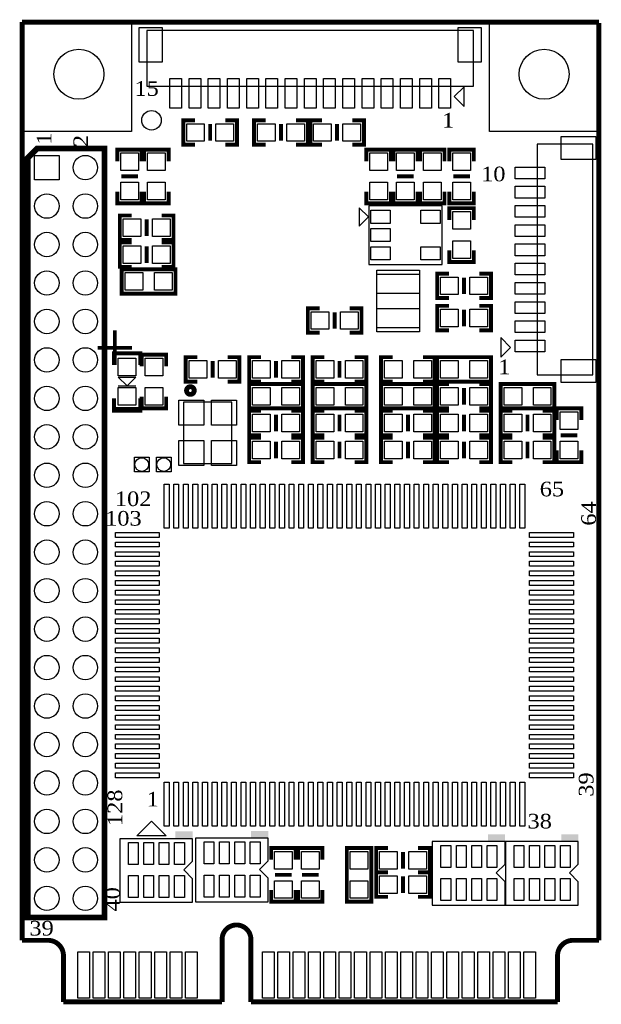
# Model space of a CAD drawing. Header units: millimetres. Extents: x 1667.5 to 1767.3, y -44.4 to 37.3.
# Tile 1 of 3: x 1667.5 to 1697.8, y -28.9 to 22.3. Entities that reach past the tile are written whole.
import ezdxf
from ezdxf.enums import TextEntityAlignment as Align

# ---------------------------------------------------------------- set-up
doc = ezdxf.new("R2010")
doc.units = ezdxf.units.MM
doc.layers.add('BOARD_GEOMETRY_OUTLINE', color=1, linetype='Continuous', lineweight=20)
doc.layers.add('PACKAGE_GEOMETRY_SILKSCREEN_TOP', color=5, linetype='Continuous')
doc.layers.add('PIN_TOP', color=7, linetype='Continuous')
doc.styles.get("Standard").update_dxf_attribs({"font": 'times.ttf'})

msp = doc.modelspace()

# ---------------------------------------------------------------- linework, layer by layer
at = {"color": 7}
for centre in [(1670.58, 19.428), (1694.78, 19.428)]:
    msp.add_circle(centre, 1.3, dxfattribs=at)
at = {"layer": 'BOARD_GEOMETRY_OUTLINE'}
for points in [[(1667.627, -25.615, 0.254, 0.254, 0), (1667.627, 22.135, 0.254, 0.254, 0)], [(1667.627, 22.135, 0.254, 0.254, 0), (1697.627, 22.135, 0.254, 0.254, 0)], [(1697.627, 22.085, 0.254, 0.254, 0), (1697.627, -25.615, 0.254, 0.254, 0)], [(1679.526, -25.565, 0.254, 0.254, 1), (1678.027, -25.565, 0.254, 0.254, 0)], [(1668.977, -25.615, 0.254, 0.254, 0), (1667.627, -25.615, 0.254, 0.254, 0)], [(1669.777, -26.415, 0.254, 0.254, 0.414121), (1668.977, -25.615, 0.254, 0.254, 0)], [(1678.027, -25.565, 0.254, 0.254, 0), (1678.027, -28.815, 0.254, 0.254, 0)], [(1679.526, -25.565, 0.254, 0.254, 0), (1679.526, -28.815, 0.254, 0.254, 0)], [(1696.277, -25.615, 0.254, 0.254, 0.414214), (1695.477, -26.415, 0.254, 0.254, 0)], [(1697.627, -25.615, 0.254, 0.254, 0), (1696.277, -25.615, 0.254, 0.254, 0)], [(1669.777, -28.815, 0.254, 0.254, 0), (1669.777, -26.415, 0.254, 0.254, 0)], [(1695.477, -26.415, 0.254, 0.254, 0), (1695.477, -28.815, 0.254, 0.254, 0)], [(1678.027, -28.815, 0.254, 0.254, 0), (1669.777, -28.815, 0.254, 0.254, 0)], [(1695.477, -28.815, 0.254, 0.254, 0), (1679.526, -28.815, 0.254, 0.254, 0)]]:
    msp.add_lwpolyline(points, format="xyseb", dxfattribs=at)
at = {"layer": 'PACKAGE_GEOMETRY_SILKSCREEN_TOP'}
for points in [[(1674.112, 18.804), (1691.113, 18.804), (1691.113, 21.704), (1674.112, 21.704)], [(1690.614, 18.77), (1690.106, 18.262), (1690.614, 17.754)], [(1694.417, 15.793), (1694.417, 3.793), (1697.318, 3.793), (1697.318, 15.793)], [(1685.635, 12.003), (1685.153, 12.485), (1685.153, 11.52)], [(1685.661, 12.587), (1685.661, 9.539), (1689.471, 9.539), (1689.471, 12.587)], [(1686.06, 6.259), (1688.31, 6.259), (1688.31, 9.009), (1686.06, 9.009)], [(1692.519, 4.713), (1693.027, 5.221), (1692.519, 5.729)], [(1673.088, 3.214), (1672.63, 3.672), (1673.545, 3.672)], [(1676.029, 2.376), (1676.029, -0.824), (1678.529, -0.824), (1678.529, 2.376)], [(1673.469, -1.256), (1673.469, -0.494), (1674.231, -0.494), (1674.231, -1.256)], [(1674.612, -1.256), (1674.612, -0.494), (1675.374, -0.494), (1675.374, -1.256)], [(1674.358, -19.417), (1675.12, -20.179), (1673.596, -20.179)]]:
    msp.add_lwpolyline(points, close=True, dxfattribs=at)
for points in [[(1676.618, 15.762, 0.203, 0.203, 0), (1676.009, 15.762, 0.203, 0.203, 0), (1676.009, 17.032, 0.203, 0.203, 0), (1676.618, 17.032, 0.203, 0.203, 0)], [(1677.406, 16.829, 0.203, 0.203, 0), (1677.406, 15.965, 0.203, 0.203, 0)], [(1678.193, 17.032, 0.203, 0.203, 0), (1678.803, 17.032, 0.203, 0.203, 0), (1678.803, 15.762, 0.203, 0.203, 0), (1678.193, 15.762, 0.203, 0.203, 0)], [(1680.301, 15.762, 0.203, 0.203, 0), (1679.692, 15.762, 0.203, 0.203, 0), (1679.692, 17.032, 0.203, 0.203, 0), (1680.301, 17.032, 0.203, 0.203, 0)], [(1681.089, 16.829, 0.203, 0.203, 0), (1681.089, 15.965, 0.203, 0.203, 0)], [(1681.876, 17.032, 0.203, 0.203, 0), (1682.486, 17.032, 0.203, 0.203, 0), (1682.486, 15.762, 0.203, 0.203, 0), (1681.876, 15.762, 0.203, 0.203, 0)], [(1683.222, 15.762, 0.203, 0.203, 0), (1682.613, 15.762, 0.203, 0.203, 0), (1682.613, 17.032, 0.203, 0.203, 0), (1683.222, 17.032, 0.203, 0.203, 0)], [(1684.01, 15.965, 0.203, 0.203, 0), (1684.01, 16.829, 0.203, 0.203, 0)], [(1684.797, 17.032, 0.203, 0.203, 0), (1685.407, 17.032, 0.203, 0.203, 0), (1685.407, 15.762, 0.203, 0.203, 0), (1684.797, 15.762, 0.203, 0.203, 0)], [(1672.58, 14.898, 0.203, 0.203, 0), (1672.58, 15.508, 0.203, 0.203, 0), (1673.85, 15.508, 0.203, 0.203, 0), (1673.85, 14.898, 0.203, 0.203, 0)], [(1673.977, 14.898, 0.203, 0.203, 0), (1673.977, 15.508, 0.203, 0.203, 0), (1675.247, 15.508, 0.203, 0.203, 0), (1675.247, 14.898, 0.203, 0.203, 0)], [(1685.534, 14.898, 0.203, 0.203, 0), (1685.534, 15.508, 0.203, 0.203, 0), (1686.804, 15.508, 0.203, 0.203, 0), (1686.804, 14.898, 0.203, 0.203, 0)], [(1686.931, 14.898, 0.203, 0.203, 0), (1686.931, 15.508, 0.203, 0.203, 0), (1688.201, 15.508, 0.203, 0.203, 0), (1688.201, 14.898, 0.203, 0.203, 0)], [(1688.328, 14.898, 0.203, 0.203, 0), (1688.328, 15.508, 0.203, 0.203, 0), (1689.598, 15.508, 0.203, 0.203, 0), (1689.598, 14.898, 0.203, 0.203, 0)], [(1689.852, 14.898, 0.203, 0.203, 0), (1689.852, 15.508, 0.203, 0.203, 0), (1691.122, 15.508, 0.203, 0.203, 0), (1691.122, 14.898, 0.203, 0.203, 0)], [(1672.783, 14.111, 0.203, 0.203, 0), (1673.646, 14.111, 0.203, 0.203, 0)], [(1687.134, 14.111, 0.203, 0.203, 0), (1687.997, 14.111, 0.203, 0.203, 0)], [(1690.055, 14.111, 0.203, 0.203, 0), (1690.918, 14.111, 0.203, 0.203, 0)], [(1673.85, 13.324, 0.203, 0.203, 0), (1673.85, 12.714, 0.203, 0.203, 0), (1672.58, 12.714, 0.203, 0.203, 0), (1672.58, 13.324, 0.203, 0.203, 0)], [(1675.247, 13.324, 0.203, 0.203, 0), (1675.247, 12.714, 0.203, 0.203, 0), (1673.977, 12.714, 0.203, 0.203, 0), (1673.977, 13.324, 0.203, 0.203, 0)], [(1686.804, 13.324, 0.203, 0.203, 0), (1686.804, 12.714, 0.203, 0.203, 0), (1685.534, 12.714, 0.203, 0.203, 0), (1685.534, 13.324, 0.203, 0.203, 0)], [(1688.201, 13.324, 0.203, 0.203, 0), (1688.201, 12.714, 0.203, 0.203, 0), (1686.931, 12.714, 0.203, 0.203, 0), (1686.931, 13.324, 0.203, 0.203, 0)], [(1689.598, 13.324, 0.203, 0.203, 0), (1689.598, 12.714, 0.203, 0.203, 0), (1688.328, 12.714, 0.203, 0.203, 0), (1688.328, 13.324, 0.203, 0.203, 0)], [(1691.122, 13.324, 0.203, 0.203, 0), (1691.122, 12.714, 0.203, 0.203, 0), (1689.852, 12.714, 0.203, 0.203, 0), (1689.852, 13.324, 0.203, 0.203, 0)], [(1689.852, 11.85, 0.203, 0.203, 0), (1689.852, 12.46, 0.203, 0.203, 0), (1691.122, 12.46, 0.203, 0.203, 0), (1691.122, 11.85, 0.203, 0.203, 0)], [(1673.316, 10.809, 0.203, 0.203, 0), (1672.707, 10.809, 0.203, 0.203, 0), (1672.707, 12.079, 0.203, 0.203, 0), (1673.316, 12.079, 0.203, 0.203, 0)], [(1674.104, 11.012, 0.203, 0.203, 0), (1674.104, 11.876, 0.203, 0.203, 0)], [(1674.891, 12.079, 0.203, 0.203, 0), (1675.501, 12.079, 0.203, 0.203, 0), (1675.501, 10.809, 0.203, 0.203, 0), (1674.891, 10.809, 0.203, 0.203, 0)], [(1673.316, 9.412, 0.203, 0.203, 0), (1672.707, 9.412, 0.203, 0.203, 0), (1672.707, 10.682, 0.203, 0.203, 0), (1673.316, 10.682, 0.203, 0.203, 0)], [(1674.891, 10.682, 0.203, 0.203, 0), (1675.501, 10.682, 0.203, 0.203, 0), (1675.501, 9.412, 0.203, 0.203, 0), (1674.891, 9.412, 0.203, 0.203, 0)], [(1674.104, 9.615, 0.203, 0.203, 0), (1674.104, 10.479, 0.203, 0.203, 0)], [(1691.122, 10.276, 0.203, 0.203, 0), (1691.122, 9.666, 0.203, 0.203, 0), (1689.852, 9.666, 0.203, 0.203, 0), (1689.852, 10.276, 0.203, 0.203, 0)], [(1673.418, 8.015, 0.203, 0.203, 0), (1672.808, 8.015, 0.203, 0.203, 0), (1672.808, 9.285, 0.203, 0.203, 0), (1673.418, 9.285, 0.203, 0.203, 0)], [(1673.342, 8.015, 0.203, 0.203, 0), (1675.602, 8.015, 0.203, 0.203, 0), (1675.602, 9.285, 0.203, 0.203, 0), (1673.342, 9.285, 0.203, 0.203, 0)], [(1689.826, 7.786, 0.203, 0.203, 0), (1689.217, 7.786, 0.203, 0.203, 0), (1689.217, 9.056, 0.203, 0.203, 0), (1689.826, 9.056, 0.203, 0.203, 0)], [(1690.614, 8.853, 0.203, 0.203, 0), (1690.614, 7.99, 0.203, 0.203, 0)], [(1691.401, 9.056, 0.203, 0.203, 0), (1692.011, 9.056, 0.203, 0.203, 0), (1692.011, 7.786, 0.203, 0.203, 0), (1691.401, 7.786, 0.203, 0.203, 0)], [(1683.095, 5.983, 0.203, 0.203, 0), (1682.486, 5.983, 0.203, 0.203, 0), (1682.486, 7.253, 0.203, 0.203, 0), (1683.095, 7.253, 0.203, 0.203, 0)], [(1684.67, 7.253, 0.203, 0.203, 0), (1685.28, 7.253, 0.203, 0.203, 0), (1685.28, 5.983, 0.203, 0.203, 0), (1684.67, 5.983, 0.203, 0.203, 0)], [(1689.826, 6.11, 0.203, 0.203, 0), (1689.217, 6.11, 0.203, 0.203, 0), (1689.217, 7.38, 0.203, 0.203, 0), (1689.826, 7.38, 0.203, 0.203, 0)], [(1690.614, 6.313, 0.203, 0.203, 0), (1690.614, 7.177, 0.203, 0.203, 0)], [(1691.401, 7.38, 0.203, 0.203, 0), (1692.011, 7.38, 0.203, 0.203, 0), (1692.011, 6.11, 0.203, 0.203, 0), (1691.401, 6.11, 0.203, 0.203, 0)], [(1683.883, 7.05, 0.203, 0.203, 0), (1683.883, 6.186, 0.203, 0.203, 0)], [(1672.402, 4.307, 0.203, 0.203, 0), (1672.402, 4.916, 0.203, 0.203, 0), (1673.773, 4.916, 0.203, 0.203, 0), (1673.773, 4.307, 0.203, 0.203, 0)], [(1673.85, 4.23, 0.203, 0.203, 0), (1673.85, 4.84, 0.203, 0.203, 0), (1675.12, 4.84, 0.203, 0.203, 0), (1675.12, 4.23, 0.203, 0.203, 0)], [(1676.745, 3.443, 0.203, 0.203, 0), (1676.136, 3.443, 0.203, 0.203, 0), (1676.136, 4.713, 0.203, 0.203, 0), (1676.745, 4.713, 0.203, 0.203, 0)], [(1677.533, 3.646, 0.203, 0.203, 0), (1677.533, 4.51, 0.203, 0.203, 0)], [(1678.32, 4.713, 0.203, 0.203, 0), (1678.93, 4.713, 0.203, 0.203, 0), (1678.93, 3.443, 0.203, 0.203, 0), (1678.32, 3.443, 0.203, 0.203, 0)], [(1680.047, 3.443, 0.203, 0.203, 0), (1679.438, 3.443, 0.203, 0.203, 0), (1679.438, 4.713, 0.203, 0.203, 0), (1680.047, 4.713, 0.203, 0.203, 0)], [(1680.835, 3.646, 0.203, 0.203, 0), (1680.835, 4.51, 0.203, 0.203, 0)], [(1681.622, 4.713, 0.203, 0.203, 0), (1682.232, 4.713, 0.203, 0.203, 0), (1682.232, 3.443, 0.203, 0.203, 0), (1681.622, 3.443, 0.203, 0.203, 0)], [(1683.349, 3.443, 0.203, 0.203, 0), (1682.74, 3.443, 0.203, 0.203, 0), (1682.74, 4.713, 0.203, 0.203, 0), (1683.349, 4.713, 0.203, 0.203, 0)], [(1684.137, 4.51, 0.203, 0.203, 0), (1684.137, 3.646, 0.203, 0.203, 0)], [(1684.924, 4.713, 0.203, 0.203, 0), (1685.534, 4.713, 0.203, 0.203, 0), (1685.534, 3.443, 0.203, 0.203, 0), (1684.924, 3.443, 0.203, 0.203, 0)], [(1686.905, 3.443, 0.203, 0.203, 0), (1686.296, 3.443, 0.203, 0.203, 0), (1686.296, 4.713, 0.203, 0.203, 0), (1686.905, 4.713, 0.203, 0.203, 0)], [(1688.48, 4.713, 0.203, 0.203, 0), (1689.09, 4.713, 0.203, 0.203, 0), (1689.09, 3.443, 0.203, 0.203, 0), (1688.48, 3.443, 0.203, 0.203, 0)], [(1691.477, 4.713, 0.203, 0.203, 0), (1689.217, 4.713, 0.203, 0.203, 0), (1689.217, 3.443, 0.203, 0.203, 0), (1691.477, 3.443, 0.203, 0.203, 0)], [(1691.401, 4.713, 0.203, 0.203, 0), (1692.011, 4.713, 0.203, 0.203, 0), (1692.011, 3.443, 0.203, 0.203, 0), (1691.401, 3.443, 0.203, 0.203, 0)], [(1680.047, 2.046, 0.203, 0.203, 0), (1679.438, 2.046, 0.203, 0.203, 0), (1679.438, 3.316, 0.203, 0.203, 0), (1680.047, 3.316, 0.203, 0.203, 0)], [(1679.971, 2.046, 0.203, 0.203, 0), (1682.232, 2.046, 0.203, 0.203, 0), (1682.232, 3.316, 0.203, 0.203, 0), (1679.971, 3.316, 0.203, 0.203, 0)], [(1683.349, 2.046, 0.203, 0.203, 0), (1682.74, 2.046, 0.203, 0.203, 0), (1682.74, 3.316, 0.203, 0.203, 0), (1683.349, 3.316, 0.203, 0.203, 0)], [(1683.273, 2.046, 0.203, 0.203, 0), (1685.534, 2.046, 0.203, 0.203, 0), (1685.534, 3.316, 0.203, 0.203, 0), (1683.273, 3.316, 0.203, 0.203, 0)], [(1686.905, 2.046, 0.203, 0.203, 0), (1686.296, 2.046, 0.203, 0.203, 0), (1686.296, 3.316, 0.203, 0.203, 0), (1686.905, 3.316, 0.203, 0.203, 0)], [(1686.829, 2.046, 0.203, 0.203, 0), (1689.09, 2.046, 0.203, 0.203, 0), (1689.09, 3.316, 0.203, 0.203, 0), (1686.829, 3.316, 0.203, 0.203, 0)], [(1689.826, 2.046, 0.203, 0.203, 0), (1689.217, 2.046, 0.203, 0.203, 0), (1689.217, 3.316, 0.203, 0.203, 0), (1689.826, 3.316, 0.203, 0.203, 0)], [(1690.614, 2.249, 0.203, 0.203, 0), (1690.614, 3.113, 0.203, 0.203, 0)], [(1691.401, 3.316, 0.203, 0.203, 0), (1692.011, 3.316, 0.203, 0.203, 0), (1692.011, 2.046, 0.203, 0.203, 0), (1691.401, 2.046, 0.203, 0.203, 0)], [(1693.128, 2.046, 0.203, 0.203, 0), (1692.519, 2.046, 0.203, 0.203, 0), (1692.519, 3.316, 0.203, 0.203, 0), (1693.128, 3.316, 0.203, 0.203, 0)], [(1693.052, 2.046, 0.203, 0.203, 0), (1695.313, 2.046, 0.203, 0.203, 0), (1695.313, 3.316, 0.203, 0.203, 0), (1693.052, 3.316, 0.203, 0.203, 0)], [(1673.773, 2.579, 0.203, 0.203, 0), (1673.773, 1.97, 0.305, 0.305, 0), (1672.402, 1.97, 0.203, 0.203, 0), (1672.402, 2.579, 0.203, 0.203, 0)], [(1675.12, 2.656, 0.203, 0.203, 0), (1675.12, 2.046, 0.203, 0.203, 0), (1673.85, 2.046, 0.203, 0.203, 0), (1673.85, 2.656, 0.203, 0.203, 0)], [(1695.44, 1.436, 0.203, 0.203, 0), (1695.44, 2.046, 0.203, 0.203, 0), (1696.71, 2.046, 0.203, 0.203, 0), (1696.71, 1.436, 0.203, 0.203, 0)], [(1680.047, 0.649, 0.203, 0.203, 0), (1679.438, 0.649, 0.203, 0.203, 0), (1679.438, 1.919, 0.203, 0.203, 0), (1680.047, 1.919, 0.203, 0.203, 0)], [(1680.835, 1.716, 0.203, 0.203, 0), (1680.835, 0.852, 0.203, 0.203, 0)], [(1681.622, 1.919, 0.203, 0.203, 0), (1682.232, 1.919, 0.203, 0.203, 0), (1682.232, 0.649, 0.203, 0.203, 0), (1681.622, 0.649, 0.203, 0.203, 0)], [(1683.349, 0.649, 0.203, 0.203, 0), (1682.74, 0.649, 0.203, 0.203, 0), (1682.74, 1.919, 0.203, 0.203, 0), (1683.349, 1.919, 0.203, 0.203, 0)], [(1684.137, 1.716, 0.203, 0.203, 0), (1684.137, 0.852, 0.203, 0.203, 0)], [(1684.924, 1.919, 0.203, 0.203, 0), (1685.534, 1.919, 0.203, 0.203, 0), (1685.534, 0.649, 0.203, 0.203, 0), (1684.924, 0.649, 0.203, 0.203, 0)], [(1686.905, 0.649, 0.203, 0.203, 0), (1686.296, 0.649, 0.203, 0.203, 0), (1686.296, 1.919, 0.203, 0.203, 0), (1686.905, 1.919, 0.203, 0.203, 0)], [(1687.693, 1.716, 0.203, 0.203, 0), (1687.693, 0.852, 0.203, 0.203, 0)], [(1688.48, 1.919, 0.203, 0.203, 0), (1689.09, 1.919, 0.203, 0.203, 0), (1689.09, 0.649, 0.203, 0.203, 0), (1688.48, 0.649, 0.203, 0.203, 0)], [(1689.826, 0.649, 0.203, 0.203, 0), (1689.217, 0.649, 0.203, 0.203, 0), (1689.217, 1.919, 0.203, 0.203, 0), (1689.826, 1.919, 0.203, 0.203, 0)], [(1690.614, 0.852, 0.203, 0.203, 0), (1690.614, 1.716, 0.203, 0.203, 0)], [(1691.401, 1.919, 0.203, 0.203, 0), (1692.011, 1.919, 0.203, 0.203, 0), (1692.011, 0.649, 0.203, 0.203, 0), (1691.401, 0.649, 0.203, 0.203, 0)], [(1693.128, 0.649, 0.203, 0.203, 0), (1692.519, 0.649, 0.203, 0.203, 0), (1692.519, 1.919, 0.203, 0.203, 0), (1693.128, 1.919, 0.203, 0.203, 0)], [(1693.916, 1.716, 0.203, 0.203, 0), (1693.916, 0.852, 0.203, 0.203, 0)], [(1694.703, 1.919, 0.203, 0.203, 0), (1695.313, 1.919, 0.203, 0.203, 0), (1695.313, 0.649, 0.203, 0.203, 0), (1694.703, 0.649, 0.203, 0.203, 0)], [(1680.047, -0.748, 0.203, 0.203, 0), (1679.438, -0.748, 0.203, 0.203, 0), (1679.438, 0.522, 0.203, 0.203, 0), (1680.047, 0.522, 0.203, 0.203, 0)], [(1681.622, 0.522, 0.203, 0.203, 0), (1682.232, 0.522, 0.203, 0.203, 0), (1682.232, -0.748, 0.203, 0.203, 0), (1681.622, -0.748, 0.203, 0.203, 0)], [(1683.349, -0.748, 0.203, 0.203, 0), (1682.74, -0.748, 0.203, 0.203, 0), (1682.74, 0.522, 0.203, 0.203, 0), (1683.349, 0.522, 0.203, 0.203, 0)], [(1684.924, 0.522, 0.203, 0.203, 0), (1685.534, 0.522, 0.203, 0.203, 0), (1685.534, -0.748, 0.203, 0.203, 0), (1684.924, -0.748, 0.203, 0.203, 0)], [(1686.905, -0.748, 0.203, 0.203, 0), (1686.296, -0.748, 0.203, 0.203, 0), (1686.296, 0.522, 0.203, 0.203, 0), (1686.905, 0.522, 0.203, 0.203, 0)], [(1688.48, 0.522, 0.203, 0.203, 0), (1689.09, 0.522, 0.203, 0.203, 0), (1689.09, -0.748, 0.203, 0.203, 0), (1688.48, -0.748, 0.203, 0.203, 0)], [(1689.826, -0.748, 0.203, 0.203, 0), (1689.217, -0.748, 0.203, 0.203, 0), (1689.217, 0.522, 0.203, 0.203, 0), (1689.826, 0.522, 0.203, 0.203, 0)], [(1691.401, 0.522, 0.203, 0.203, 0), (1692.011, 0.522, 0.203, 0.203, 0), (1692.011, -0.748, 0.203, 0.203, 0), (1691.401, -0.748, 0.203, 0.203, 0)], [(1693.128, -0.748, 0.203, 0.203, 0), (1692.519, -0.748, 0.203, 0.203, 0), (1692.519, 0.522, 0.203, 0.203, 0), (1693.128, 0.522, 0.203, 0.203, 0)], [(1694.703, 0.522, 0.203, 0.203, 0), (1695.313, 0.522, 0.203, 0.203, 0), (1695.313, -0.748, 0.203, 0.203, 0), (1694.703, -0.748, 0.203, 0.203, 0)], [(1695.643, 0.649, 0.203, 0.203, 0), (1696.506, 0.649, 0.203, 0.203, 0)], [(1680.835, 0.319, 0.203, 0.203, 0), (1680.835, -0.545, 0.203, 0.203, 0)], [(1684.137, 0.319, 0.203, 0.203, 0), (1684.137, -0.545, 0.203, 0.203, 0)], [(1687.693, 0.319, 0.203, 0.203, 0), (1687.693, -0.545, 0.203, 0.203, 0)], [(1690.614, -0.545, 0.203, 0.203, 0), (1690.614, 0.319, 0.203, 0.203, 0)], [(1693.916, 0.319, 0.203, 0.203, 0), (1693.916, -0.545, 0.203, 0.203, 0)], [(1696.71, -0.138, 0.203, 0.203, 0), (1696.71, -0.748, 0.203, 0.203, 0), (1695.44, -0.748, 0.203, 0.203, 0), (1695.44, -0.138, 0.203, 0.203, 0)], [(1680.581, -21.424, 0.203, 0.203, 0), (1680.581, -20.814, 0.203, 0.203, 0), (1681.851, -20.814, 0.203, 0.203, 0), (1681.851, -21.424, 0.203, 0.203, 0)], [(1681.978, -21.424, 0.203, 0.203, 0), (1681.978, -20.814, 0.203, 0.203, 0), (1683.248, -20.814, 0.203, 0.203, 0), (1683.248, -21.424, 0.203, 0.203, 0)], [(1685.788, -23.075, 0.203, 0.203, 0), (1685.788, -20.814, 0.203, 0.203, 0), (1684.518, -20.814, 0.203, 0.203, 0), (1684.518, -23.075, 0.203, 0.203, 0)], [(1686.651, -22.084, 0.203, 0.203, 0), (1686.042, -22.084, 0.203, 0.203, 0), (1686.042, -20.814, 0.203, 0.203, 0), (1686.651, -20.814, 0.203, 0.203, 0)], [(1687.439, -21.881, 0.203, 0.203, 0), (1687.439, -21.017, 0.203, 0.203, 0)], [(1688.226, -20.814, 0.203, 0.203, 0), (1688.836, -20.814, 0.203, 0.203, 0), (1688.836, -22.084, 0.203, 0.203, 0), (1688.226, -22.084, 0.203, 0.203, 0)], [(1686.651, -23.354, 0.203, 0.203, 0), (1686.042, -23.354, 0.203, 0.203, 0), (1686.042, -22.084, 0.203, 0.203, 0), (1686.651, -22.084, 0.203, 0.203, 0)], [(1688.226, -22.084, 0.203, 0.203, 0), (1688.836, -22.084, 0.203, 0.203, 0), (1688.836, -23.354, 0.203, 0.203, 0), (1688.226, -23.354, 0.203, 0.203, 0)], [(1680.784, -22.211, 0.203, 0.203, 0), (1681.647, -22.211, 0.203, 0.203, 0)], [(1682.181, -22.211, 0.203, 0.203, 0), (1683.044, -22.211, 0.203, 0.203, 0)], [(1687.439, -23.151, 0.203, 0.203, 0), (1687.439, -22.287, 0.203, 0.203, 0)], [(1681.851, -22.998, 0.203, 0.203, 0), (1681.851, -23.608, 0.203, 0.203, 0), (1680.581, -23.608, 0.203, 0.203, 0), (1680.581, -22.998, 0.203, 0.203, 0)], [(1683.248, -22.998, 0.203, 0.203, 0), (1683.248, -23.608, 0.203, 0.203, 0), (1681.978, -23.608, 0.203, 0.203, 0), (1681.978, -22.998, 0.203, 0.203, 0)], [(1685.788, -22.998, 0.203, 0.203, 0), (1685.788, -23.608, 0.203, 0.203, 0), (1684.518, -23.608, 0.203, 0.203, 0), (1684.518, -22.998, 0.203, 0.203, 0)]]:
    msp.add_lwpolyline(points, format="xyseb", dxfattribs=at)
for points in [[(1671.913, 15.569, 0.3, 0.3, 0), (1668.412, 15.569, 0.3, 0.3, 0), (1667.913, 15.069, 0.3, 0.3, 0), (1667.913, -24.431, 0.3, 0.3, 0), (1671.913, -24.431, 0.3, 0.3, 0)], [(1676.579, 2.976, 0.254, 0.254, 1), (1676.179, 2.976, 0.254, 0.254, 1)]]:
    msp.add_lwpolyline(points, format="xyseb", close=True, dxfattribs=at)
for points in [[(1672.63, 3.214), (1673.545, 3.214)], [(1672.707, -20.331), (1672.707, -23.633), (1676.491, -23.633)], [(1676.491, -23.633), (1676.491, -22.414), (1676.034, -21.957), (1676.491, -21.5), (1676.491, -20.331), (1672.707, -20.331)], [(1676.644, -20.306), (1676.644, -23.608), (1680.428, -23.608)], [(1680.428, -23.608), (1680.428, -22.389), (1679.971, -21.932), (1680.428, -21.474), (1680.428, -20.306), (1676.644, -20.306)], [(1688.963, -20.484), (1688.963, -23.786), (1692.747, -23.786)], [(1692.747, -23.786), (1692.747, -22.567), (1692.29, -22.109), (1692.747, -21.652), (1692.747, -20.484), (1688.963, -20.484)], [(1692.773, -20.484), (1692.773, -23.786), (1696.557, -23.786)], [(1696.557, -23.786), (1696.557, -22.567), (1696.1, -22.109), (1696.557, -21.652), (1696.557, -20.484), (1692.773, -20.484)]]:
    msp.add_lwpolyline(points, dxfattribs=at)
for points in [[(1676.491, -19.95), (1675.602, -19.95), (1676.491, -20.306), (1675.602, -20.306)], [(1680.428, -19.925), (1679.539, -19.925), (1680.428, -20.281), (1679.539, -20.281)], [(1692.747, -20.103), (1691.858, -20.103), (1692.747, -20.458), (1691.858, -20.458)], [(1696.557, -20.103), (1695.668, -20.103), (1696.557, -20.458), (1695.668, -20.458)]]:
    msp.add_solid(points, dxfattribs=at)
at = {"layer": 'PIN_TOP'}
for points in [[(1667.734, 16.453), (1667.734, 22.041), (1673.322, 22.041), (1673.322, 16.453)], [(1691.934, 16.453), (1691.934, 22.041), (1697.522, 22.041), (1697.522, 16.453)], [(1674.91, 21.856), (1674.91, 20.052), (1673.716, 20.052), (1673.716, 21.856)], [(1691.509, 21.856), (1691.509, 20.052), (1690.316, 20.052), (1690.316, 21.856)], [(1675.917, 19.204), (1675.917, 17.654), (1675.308, 17.654), (1675.308, 19.204)], [(1676.917, 19.204), (1676.917, 17.654), (1676.308, 17.654), (1676.308, 19.204)], [(1677.917, 19.204), (1677.917, 17.654), (1677.308, 17.654), (1677.308, 19.204)], [(1678.917, 19.204), (1678.917, 17.654), (1678.308, 17.654), (1678.308, 19.204)], [(1679.917, 19.204), (1679.917, 17.654), (1679.308, 17.654), (1679.308, 19.204)], [(1680.917, 19.204), (1680.917, 17.654), (1680.308, 17.654), (1680.308, 19.204)], [(1681.917, 19.204), (1681.917, 17.654), (1681.308, 17.654), (1681.308, 19.204)], [(1682.917, 19.204), (1682.917, 17.654), (1682.308, 17.654), (1682.308, 19.204)], [(1683.917, 19.204), (1683.917, 17.654), (1683.308, 17.654), (1683.308, 19.204)], [(1684.917, 19.204), (1684.917, 17.654), (1684.308, 17.654), (1684.308, 19.204)], [(1685.917, 19.204), (1685.917, 17.654), (1685.308, 17.654), (1685.308, 19.204)], [(1686.917, 19.204), (1686.917, 17.654), (1686.308, 17.654), (1686.308, 19.204)], [(1687.917, 19.204), (1687.917, 17.654), (1687.308, 17.654), (1687.308, 19.204)], [(1688.917, 19.204), (1688.917, 17.654), (1688.308, 17.654), (1688.308, 19.204)], [(1689.917, 19.204), (1689.917, 17.654), (1689.308, 17.654), (1689.308, 19.204)], [(1677.101, 16.854), (1677.101, 15.94), (1676.186, 15.94), (1676.186, 16.854)], [(1678.625, 16.854), (1678.625, 15.94), (1677.71, 15.94), (1677.71, 16.854)], [(1680.784, 16.854), (1680.784, 15.94), (1679.869, 15.94), (1679.869, 16.854)], [(1682.308, 16.854), (1682.308, 15.94), (1681.393, 15.94), (1681.393, 16.854)], [(1682.79, 15.94), (1682.79, 16.854), (1683.705, 16.854), (1683.705, 15.94)], [(1684.314, 15.94), (1684.314, 16.854), (1685.229, 16.854), (1685.229, 15.94)], [(1697.469, 14.996), (1695.666, 14.996), (1695.666, 16.19), (1697.469, 16.19)], [(1668.278, 15.204), (1669.548, 15.204), (1669.548, 13.934), (1668.278, 13.934)], [(1672.757, 15.33), (1673.672, 15.33), (1673.672, 14.416), (1672.757, 14.416)], [(1674.154, 15.33), (1675.069, 15.33), (1675.069, 14.416), (1674.154, 14.416)], [(1686.626, 14.416), (1685.711, 14.416), (1685.711, 15.33), (1686.626, 15.33)], [(1687.108, 15.33), (1688.023, 15.33), (1688.023, 14.416), (1687.108, 14.416)], [(1689.42, 14.416), (1688.505, 14.416), (1688.505, 15.33), (1689.42, 15.33)], [(1690.029, 15.33), (1690.944, 15.33), (1690.944, 14.416), (1690.029, 14.416)], [(1694.817, 13.988), (1693.268, 13.988), (1693.268, 14.598), (1694.817, 14.598)], [(1672.757, 13.806), (1673.672, 13.806), (1673.672, 12.892), (1672.757, 12.892)], [(1674.154, 13.806), (1675.069, 13.806), (1675.069, 12.892), (1674.154, 12.892)], [(1686.626, 12.892), (1685.711, 12.892), (1685.711, 13.806), (1686.626, 13.806)], [(1687.108, 13.806), (1688.023, 13.806), (1688.023, 12.892), (1687.108, 12.892)], [(1689.42, 12.892), (1688.505, 12.892), (1688.505, 13.806), (1689.42, 13.806)], [(1690.029, 13.806), (1690.944, 13.806), (1690.944, 12.892), (1690.029, 12.892)], [(1694.817, 12.988), (1693.268, 12.988), (1693.268, 13.598), (1694.817, 13.598)], [(1685.758, 12.356), (1686.774, 12.356), (1686.774, 11.67), (1685.758, 11.67)], [(1688.358, 12.356), (1689.374, 12.356), (1689.374, 11.67), (1688.358, 11.67)], [(1694.817, 11.988), (1693.268, 11.988), (1693.268, 12.598), (1694.817, 12.598)], [(1672.884, 10.987), (1672.884, 11.901), (1673.799, 11.901), (1673.799, 10.987)], [(1674.408, 10.987), (1674.408, 11.901), (1675.323, 11.901), (1675.323, 10.987)], [(1690.029, 12.282), (1690.944, 12.282), (1690.944, 11.368), (1690.029, 11.368)], [(1685.758, 11.406), (1686.774, 11.406), (1686.774, 10.72), (1685.758, 10.72)], [(1694.817, 10.988), (1693.268, 10.988), (1693.268, 11.598), (1694.817, 11.598)], [(1690.029, 10.758), (1690.944, 10.758), (1690.944, 9.844), (1690.029, 9.844)], [(1672.884, 9.59), (1672.884, 10.504), (1673.799, 10.504), (1673.799, 9.59)], [(1674.408, 9.59), (1674.408, 10.504), (1675.323, 10.504), (1675.323, 9.59)], [(1685.758, 10.456), (1686.774, 10.456), (1686.774, 9.77), (1685.758, 9.77)], [(1688.358, 10.456), (1689.374, 10.456), (1689.374, 9.77), (1688.358, 9.77)], [(1694.817, 9.988), (1693.268, 9.988), (1693.268, 10.598), (1694.817, 10.598)], [(1686.08, 8.024), (1686.08, 9.244), (1688.289, 9.244), (1688.289, 8.024)], [(1694.817, 8.988), (1693.268, 8.988), (1693.268, 9.598), (1694.817, 9.598)], [(1672.986, 8.193), (1672.986, 9.107), (1673.9, 9.107), (1673.9, 8.193)], [(1674.51, 8.193), (1674.51, 9.107), (1675.424, 9.107), (1675.424, 8.193)], [(1690.309, 8.879), (1690.309, 7.964), (1689.394, 7.964), (1689.394, 8.879)], [(1691.833, 8.879), (1691.833, 7.964), (1690.918, 7.964), (1690.918, 8.879)], [(1694.817, 7.988), (1693.268, 7.988), (1693.268, 8.598), (1694.817, 8.598)], [(1686.08, 6.024), (1686.08, 7.244), (1688.289, 7.244), (1688.289, 6.024)], [(1689.394, 6.288), (1689.394, 7.202), (1690.309, 7.202), (1690.309, 6.288)], [(1690.918, 6.288), (1690.918, 7.202), (1691.833, 7.202), (1691.833, 6.288)], [(1694.817, 6.988), (1693.268, 6.988), (1693.268, 7.598), (1694.817, 7.598)], [(1683.578, 7.075), (1683.578, 6.161), (1682.663, 6.161), (1682.663, 7.075)], [(1685.102, 7.075), (1685.102, 6.161), (1684.187, 6.161), (1684.187, 7.075)], [(1694.817, 5.988), (1693.268, 5.988), (1693.268, 6.598), (1694.817, 6.598)], [(1694.817, 4.988), (1693.268, 4.988), (1693.268, 5.598), (1694.817, 5.598)], [(1672.63, 4.662), (1673.545, 4.662), (1673.545, 3.748), (1672.63, 3.748)], [(1674.027, 4.662), (1674.942, 4.662), (1674.942, 3.748), (1674.027, 3.748)], [(1676.313, 3.621), (1676.313, 4.535), (1677.228, 4.535), (1677.228, 3.621)], [(1677.837, 3.621), (1677.837, 4.535), (1678.752, 4.535), (1678.752, 3.621)], [(1679.615, 3.621), (1679.615, 4.535), (1680.53, 4.535), (1680.53, 3.621)], [(1681.139, 3.621), (1681.139, 4.535), (1682.054, 4.535), (1682.054, 3.621)], [(1683.832, 4.535), (1683.832, 3.621), (1682.917, 3.621), (1682.917, 4.535)], [(1685.356, 4.535), (1685.356, 3.621), (1684.441, 3.621), (1684.441, 4.535)], [(1687.388, 4.535), (1687.388, 3.621), (1686.473, 3.621), (1686.473, 4.535)], [(1688.912, 4.535), (1688.912, 3.621), (1687.997, 3.621), (1687.997, 4.535)], [(1690.309, 4.535), (1690.309, 3.621), (1689.394, 3.621), (1689.394, 4.535)], [(1691.833, 4.535), (1691.833, 3.621), (1690.918, 3.621), (1690.918, 4.535)], [(1697.469, 3.396), (1695.666, 3.396), (1695.666, 4.59), (1697.469, 4.59)], [(1672.63, 3.138), (1673.545, 3.138), (1673.545, 2.224), (1672.63, 2.224)], [(1674.027, 3.138), (1674.942, 3.138), (1674.942, 2.224), (1674.027, 2.224)], [(1679.615, 2.224), (1679.615, 3.138), (1680.53, 3.138), (1680.53, 2.224)], [(1681.139, 2.224), (1681.139, 3.138), (1682.054, 3.138), (1682.054, 2.224)], [(1682.917, 2.224), (1682.917, 3.138), (1683.832, 3.138), (1683.832, 2.224)], [(1684.441, 2.224), (1684.441, 3.138), (1685.356, 3.138), (1685.356, 2.224)], [(1686.473, 2.224), (1686.473, 3.138), (1687.388, 3.138), (1687.388, 2.224)], [(1687.997, 2.224), (1687.997, 3.138), (1688.912, 3.138), (1688.912, 2.224)], [(1689.394, 2.224), (1689.394, 3.138), (1690.309, 3.138), (1690.309, 2.224)], [(1690.918, 2.224), (1690.918, 3.138), (1691.833, 3.138), (1691.833, 2.224)], [(1692.696, 2.224), (1692.696, 3.138), (1693.611, 3.138), (1693.611, 2.224)], [(1694.22, 2.224), (1694.22, 3.138), (1695.135, 3.138), (1695.135, 2.224)], [(1675.781, 2.474), (1677.076, 2.474), (1677.076, 1.178), (1675.781, 1.178)], [(1677.481, 2.474), (1678.776, 2.474), (1678.776, 1.178), (1677.481, 1.178)], [(1680.53, 1.741), (1680.53, 0.827), (1679.615, 0.827), (1679.615, 1.741)], [(1682.054, 1.741), (1682.054, 0.827), (1681.139, 0.827), (1681.139, 1.741)], [(1683.832, 1.741), (1683.832, 0.827), (1682.917, 0.827), (1682.917, 1.741)], [(1685.356, 1.741), (1685.356, 0.827), (1684.441, 0.827), (1684.441, 1.741)], [(1687.388, 1.741), (1687.388, 0.827), (1686.473, 0.827), (1686.473, 1.741)], [(1688.912, 1.741), (1688.912, 0.827), (1687.997, 0.827), (1687.997, 1.741)], [(1689.394, 0.827), (1689.394, 1.741), (1690.309, 1.741), (1690.309, 0.827)], [(1690.918, 0.827), (1690.918, 1.741), (1691.833, 1.741), (1691.833, 0.827)], [(1693.611, 1.741), (1693.611, 0.827), (1692.696, 0.827), (1692.696, 1.741)], [(1695.135, 1.741), (1695.135, 0.827), (1694.22, 0.827), (1694.22, 1.741)], [(1695.617, 1.868), (1696.532, 1.868), (1696.532, 0.954), (1695.617, 0.954)], [(1675.781, 0.374), (1677.076, 0.374), (1677.076, -0.922), (1675.781, -0.922)], [(1677.481, 0.374), (1678.776, 0.374), (1678.776, -0.922), (1677.481, -0.922)], [(1680.53, 0.344), (1680.53, -0.57), (1679.615, -0.57), (1679.615, 0.344)], [(1682.054, 0.344), (1682.054, -0.57), (1681.139, -0.57), (1681.139, 0.344)], [(1683.832, 0.344), (1683.832, -0.57), (1682.917, -0.57), (1682.917, 0.344)], [(1685.356, 0.344), (1685.356, -0.57), (1684.441, -0.57), (1684.441, 0.344)], [(1687.388, 0.344), (1687.388, -0.57), (1686.473, -0.57), (1686.473, 0.344)], [(1688.912, 0.344), (1688.912, -0.57), (1687.997, -0.57), (1687.997, 0.344)], [(1689.394, -0.57), (1689.394, 0.344), (1690.309, 0.344), (1690.309, -0.57)], [(1690.918, -0.57), (1690.918, 0.344), (1691.833, 0.344), (1691.833, -0.57)], [(1693.611, 0.344), (1693.611, -0.57), (1692.696, -0.57), (1692.696, 0.344)], [(1695.135, 0.344), (1695.135, -0.57), (1694.22, -0.57), (1694.22, 0.344)], [(1695.617, 0.344), (1696.532, 0.344), (1696.532, -0.57), (1695.617, -0.57)], [(1675.014, -4.174), (1675.014, -1.888), (1675.268, -1.888), (1675.268, -4.174)], [(1675.514, -4.174), (1675.514, -1.888), (1675.768, -1.888), (1675.768, -4.174)], [(1676.014, -4.174), (1676.014, -1.888), (1676.268, -1.888), (1676.268, -4.174)], [(1676.514, -4.174), (1676.514, -1.888), (1676.768, -1.888), (1676.768, -4.174)], [(1677.014, -4.174), (1677.014, -1.888), (1677.268, -1.888), (1677.268, -4.174)], [(1677.514, -4.174), (1677.514, -1.888), (1677.768, -1.888), (1677.768, -4.174)], [(1678.014, -4.174), (1678.014, -1.888), (1678.268, -1.888), (1678.268, -4.174)], [(1678.514, -4.174), (1678.514, -1.888), (1678.768, -1.888), (1678.768, -4.174)], [(1679.014, -4.174), (1679.014, -1.888), (1679.268, -1.888), (1679.268, -4.174)], [(1679.514, -4.174), (1679.514, -1.888), (1679.768, -1.888), (1679.768, -4.174)], [(1680.014, -4.174), (1680.014, -1.888), (1680.268, -1.888), (1680.268, -4.174)], [(1680.514, -4.174), (1680.514, -1.888), (1680.768, -1.888), (1680.768, -4.174)], [(1681.014, -4.174), (1681.014, -1.888), (1681.268, -1.888), (1681.268, -4.174)], [(1681.514, -4.174), (1681.514, -1.888), (1681.768, -1.888), (1681.768, -4.174)], [(1682.014, -4.174), (1682.014, -1.888), (1682.268, -1.888), (1682.268, -4.174)], [(1682.514, -4.174), (1682.514, -1.888), (1682.768, -1.888), (1682.768, -4.174)], [(1683.014, -4.174), (1683.014, -1.888), (1683.268, -1.888), (1683.268, -4.174)], [(1683.514, -4.174), (1683.514, -1.888), (1683.768, -1.888), (1683.768, -4.174)], [(1684.014, -4.174), (1684.014, -1.888), (1684.268, -1.888), (1684.268, -4.174)], [(1684.514, -4.174), (1684.514, -1.888), (1684.768, -1.888), (1684.768, -4.174)], [(1685.014, -4.174), (1685.014, -1.888), (1685.268, -1.888), (1685.268, -4.174)], [(1685.514, -4.174), (1685.514, -1.888), (1685.768, -1.888), (1685.768, -4.174)], [(1686.014, -4.174), (1686.014, -1.888), (1686.268, -1.888), (1686.268, -4.174)], [(1686.514, -4.174), (1686.514, -1.888), (1686.768, -1.888), (1686.768, -4.174)], [(1687.014, -4.174), (1687.014, -1.888), (1687.268, -1.888), (1687.268, -4.174)], [(1687.514, -4.174), (1687.514, -1.888), (1687.768, -1.888), (1687.768, -4.174)], [(1688.014, -4.174), (1688.014, -1.888), (1688.268, -1.888), (1688.268, -4.174)], [(1688.514, -4.174), (1688.514, -1.888), (1688.768, -1.888), (1688.768, -4.174)], [(1689.014, -4.174), (1689.014, -1.888), (1689.268, -1.888), (1689.268, -4.174)], [(1689.514, -4.174), (1689.514, -1.888), (1689.768, -1.888), (1689.768, -4.174)], [(1690.014, -4.174), (1690.014, -1.888), (1690.268, -1.888), (1690.268, -4.174)], [(1690.514, -4.174), (1690.514, -1.888), (1690.768, -1.888), (1690.768, -4.174)], [(1691.014, -4.174), (1691.014, -1.888), (1691.268, -1.888), (1691.268, -4.174)], [(1691.514, -4.174), (1691.514, -1.888), (1691.768, -1.888), (1691.768, -4.174)], [(1692.014, -4.174), (1692.014, -1.888), (1692.268, -1.888), (1692.268, -4.174)], [(1692.514, -4.174), (1692.514, -1.888), (1692.768, -1.888), (1692.768, -4.174)], [(1693.014, -4.174), (1693.014, -1.888), (1693.268, -1.888), (1693.268, -4.174)], [(1693.514, -4.174), (1693.514, -1.888), (1693.768, -1.888), (1693.768, -4.174)], [(1672.477, -4.658), (1672.477, -4.404), (1674.763, -4.404), (1674.763, -4.658)], [(1694.018, -4.658), (1694.018, -4.404), (1696.304, -4.404), (1696.304, -4.658)], [(1672.477, -5.158), (1672.477, -4.904), (1674.763, -4.904), (1674.763, -5.158)], [(1694.018, -5.158), (1694.018, -4.904), (1696.304, -4.904), (1696.304, -5.158)], [(1672.477, -5.658), (1672.477, -5.404), (1674.763, -5.404), (1674.763, -5.658)], [(1694.018, -5.658), (1694.018, -5.404), (1696.304, -5.404), (1696.304, -5.658)], [(1672.477, -6.158), (1672.477, -5.904), (1674.763, -5.904), (1674.763, -6.158)], [(1694.018, -6.158), (1694.018, -5.904), (1696.304, -5.904), (1696.304, -6.158)], [(1672.477, -6.658), (1672.477, -6.404), (1674.763, -6.404), (1674.763, -6.658)], [(1694.018, -6.658), (1694.018, -6.404), (1696.304, -6.404), (1696.304, -6.658)], [(1672.477, -7.158), (1672.477, -6.904), (1674.763, -6.904), (1674.763, -7.158)], [(1694.018, -7.158), (1694.018, -6.904), (1696.304, -6.904), (1696.304, -7.158)], [(1672.477, -7.658), (1672.477, -7.404), (1674.763, -7.404), (1674.763, -7.658)], [(1694.018, -7.658), (1694.018, -7.404), (1696.304, -7.404), (1696.304, -7.658)], [(1672.477, -8.158), (1672.477, -7.904), (1674.763, -7.904), (1674.763, -8.158)], [(1694.018, -8.158), (1694.018, -7.904), (1696.304, -7.904), (1696.304, -8.158)], [(1672.477, -8.658), (1672.477, -8.404), (1674.763, -8.404), (1674.763, -8.658)], [(1694.018, -8.658), (1694.018, -8.404), (1696.304, -8.404), (1696.304, -8.658)], [(1672.477, -9.158), (1672.477, -8.904), (1674.763, -8.904), (1674.763, -9.158)], [(1694.018, -9.158), (1694.018, -8.904), (1696.304, -8.904), (1696.304, -9.158)], [(1672.477, -9.658), (1672.477, -9.404), (1674.763, -9.404), (1674.763, -9.658)], [(1694.018, -9.658), (1694.018, -9.404), (1696.304, -9.404), (1696.304, -9.658)], [(1672.477, -10.158), (1672.477, -9.904), (1674.763, -9.904), (1674.763, -10.158)], [(1694.018, -10.158), (1694.018, -9.904), (1696.304, -9.904), (1696.304, -10.158)], [(1672.477, -10.658), (1672.477, -10.404), (1674.763, -10.404), (1674.763, -10.658)], [(1694.018, -10.658), (1694.018, -10.404), (1696.304, -10.404), (1696.304, -10.658)], [(1672.477, -11.158), (1672.477, -10.904), (1674.763, -10.904), (1674.763, -11.158)], [(1694.018, -11.158), (1694.018, -10.904), (1696.304, -10.904), (1696.304, -11.158)], [(1672.477, -11.658), (1672.477, -11.404), (1674.763, -11.404), (1674.763, -11.658)], [(1694.018, -11.658), (1694.018, -11.404), (1696.304, -11.404), (1696.304, -11.658)], [(1672.477, -12.158), (1672.477, -11.904), (1674.763, -11.904), (1674.763, -12.158)], [(1694.018, -12.158), (1694.018, -11.904), (1696.304, -11.904), (1696.304, -12.158)], [(1672.477, -12.658), (1672.477, -12.404), (1674.763, -12.404), (1674.763, -12.658)], [(1694.018, -12.658), (1694.018, -12.404), (1696.304, -12.404), (1696.304, -12.658)], [(1672.477, -13.158), (1672.477, -12.904), (1674.763, -12.904), (1674.763, -13.158)], [(1694.018, -13.158), (1694.018, -12.904), (1696.304, -12.904), (1696.304, -13.158)], [(1672.477, -13.658), (1672.477, -13.404), (1674.763, -13.404), (1674.763, -13.658)], [(1694.018, -13.658), (1694.018, -13.404), (1696.304, -13.404), (1696.304, -13.658)], [(1672.477, -14.158), (1672.477, -13.904), (1674.763, -13.904), (1674.763, -14.158)], [(1694.018, -14.158), (1694.018, -13.904), (1696.304, -13.904), (1696.304, -14.158)], [(1672.477, -14.658), (1672.477, -14.404), (1674.763, -14.404), (1674.763, -14.658)], [(1694.018, -14.658), (1694.018, -14.404), (1696.304, -14.404), (1696.304, -14.658)], [(1672.477, -15.158), (1672.477, -14.904), (1674.763, -14.904), (1674.763, -15.158)], [(1694.018, -15.158), (1694.018, -14.904), (1696.304, -14.904), (1696.304, -15.158)], [(1672.477, -15.658), (1672.477, -15.404), (1674.763, -15.404), (1674.763, -15.658)], [(1694.018, -15.658), (1694.018, -15.404), (1696.304, -15.404), (1696.304, -15.658)], [(1672.477, -16.158), (1672.477, -15.904), (1674.763, -15.904), (1674.763, -16.158)], [(1694.018, -16.158), (1694.018, -15.904), (1696.304, -15.904), (1696.304, -16.158)], [(1672.477, -16.658), (1672.477, -16.404), (1674.763, -16.404), (1674.763, -16.658)], [(1694.018, -16.658), (1694.018, -16.404), (1696.304, -16.404), (1696.304, -16.658)], [(1672.477, -17.158), (1672.477, -16.904), (1674.763, -16.904), (1674.763, -17.158)], [(1675.014, -19.674), (1675.014, -17.388), (1675.268, -17.388), (1675.268, -19.674)], [(1675.514, -19.674), (1675.514, -17.388), (1675.768, -17.388), (1675.768, -19.674)], [(1676.014, -19.674), (1676.014, -17.388), (1676.268, -17.388), (1676.268, -19.674)], [(1676.514, -19.674), (1676.514, -17.388), (1676.768, -17.388), (1676.768, -19.674)], [(1677.014, -19.674), (1677.014, -17.388), (1677.268, -17.388), (1677.268, -19.674)], [(1677.514, -19.674), (1677.514, -17.388), (1677.768, -17.388), (1677.768, -19.674)], [(1678.014, -19.674), (1678.014, -17.388), (1678.268, -17.388), (1678.268, -19.674)], [(1678.514, -19.674), (1678.514, -17.388), (1678.768, -17.388), (1678.768, -19.674)], [(1679.014, -19.674), (1679.014, -17.388), (1679.268, -17.388), (1679.268, -19.674)], [(1679.514, -19.674), (1679.514, -17.388), (1679.768, -17.388), (1679.768, -19.674)], [(1680.014, -19.674), (1680.014, -17.388), (1680.268, -17.388), (1680.268, -19.674)], [(1680.514, -19.674), (1680.514, -17.388), (1680.768, -17.388), (1680.768, -19.674)], [(1681.014, -19.674), (1681.014, -17.388), (1681.268, -17.388), (1681.268, -19.674)], [(1681.514, -19.674), (1681.514, -17.388), (1681.768, -17.388), (1681.768, -19.674)], [(1682.014, -19.674), (1682.014, -17.388), (1682.268, -17.388), (1682.268, -19.674)], [(1682.514, -19.674), (1682.514, -17.388), (1682.768, -17.388), (1682.768, -19.674)], [(1683.014, -19.674), (1683.014, -17.388), (1683.268, -17.388), (1683.268, -19.674)], [(1683.514, -19.674), (1683.514, -17.388), (1683.768, -17.388), (1683.768, -19.674)], [(1684.014, -19.674), (1684.014, -17.388), (1684.268, -17.388), (1684.268, -19.674)], [(1684.514, -19.674), (1684.514, -17.388), (1684.768, -17.388), (1684.768, -19.674)], [(1685.014, -19.674), (1685.014, -17.388), (1685.268, -17.388), (1685.268, -19.674)], [(1685.514, -19.674), (1685.514, -17.388), (1685.768, -17.388), (1685.768, -19.674)], [(1686.014, -19.674), (1686.014, -17.388), (1686.268, -17.388), (1686.268, -19.674)], [(1686.514, -19.674), (1686.514, -17.388), (1686.768, -17.388), (1686.768, -19.674)], [(1687.014, -19.674), (1687.014, -17.388), (1687.268, -17.388), (1687.268, -19.674)], [(1687.514, -19.674), (1687.514, -17.388), (1687.768, -17.388), (1687.768, -19.674)], [(1688.014, -19.674), (1688.014, -17.388), (1688.268, -17.388), (1688.268, -19.674)], [(1688.514, -19.674), (1688.514, -17.388), (1688.768, -17.388), (1688.768, -19.674)], [(1689.014, -19.674), (1689.014, -17.388), (1689.268, -17.388), (1689.268, -19.674)], [(1689.514, -19.674), (1689.514, -17.388), (1689.768, -17.388), (1689.768, -19.674)], [(1690.014, -19.674), (1690.014, -17.388), (1690.268, -17.388), (1690.268, -19.674)], [(1690.514, -19.674), (1690.514, -17.388), (1690.768, -17.388), (1690.768, -19.674)], [(1691.014, -19.674), (1691.014, -17.388), (1691.268, -17.388), (1691.268, -19.674)], [(1691.514, -19.674), (1691.514, -17.388), (1691.768, -17.388), (1691.768, -19.674)], [(1692.014, -19.674), (1692.014, -17.388), (1692.268, -17.388), (1692.268, -19.674)], [(1692.514, -19.674), (1692.514, -17.388), (1692.768, -17.388), (1692.768, -19.674)], [(1693.014, -19.674), (1693.014, -17.388), (1693.268, -17.388), (1693.268, -19.674)], [(1693.514, -19.674), (1693.514, -17.388), (1693.768, -17.388), (1693.768, -19.674)], [(1694.018, -17.158), (1694.018, -16.904), (1696.304, -16.904), (1696.304, -17.158)], [(1673.666, -20.525), (1673.666, -21.668), (1673.158, -21.668), (1673.158, -20.525)], [(1674.466, -20.525), (1674.466, -21.668), (1673.958, -21.668), (1673.958, -20.525)], [(1675.266, -20.525), (1675.266, -21.668), (1674.758, -21.668), (1674.758, -20.525)], [(1676.065, -20.525), (1676.065, -21.668), (1675.557, -21.668), (1675.557, -20.525)], [(1677.603, -20.5), (1677.603, -21.643), (1677.095, -21.643), (1677.095, -20.5)], [(1678.403, -20.5), (1678.403, -21.643), (1677.895, -21.643), (1677.895, -20.5)], [(1679.203, -20.5), (1679.203, -21.643), (1678.695, -21.643), (1678.695, -20.5)], [(1680.002, -20.5), (1680.002, -21.643), (1679.494, -21.643), (1679.494, -20.5)], [(1680.758, -20.992), (1681.673, -20.992), (1681.673, -21.906), (1680.758, -21.906)], [(1682.155, -20.992), (1683.07, -20.992), (1683.07, -21.906), (1682.155, -21.906)], [(1685.61, -21.906), (1684.695, -21.906), (1684.695, -20.992), (1685.61, -20.992)], [(1686.219, -21.906), (1686.219, -20.992), (1687.134, -20.992), (1687.134, -21.906)], [(1687.743, -21.906), (1687.743, -20.992), (1688.658, -20.992), (1688.658, -21.906)], [(1689.922, -20.678), (1689.922, -21.821), (1689.414, -21.821), (1689.414, -20.678)], [(1690.722, -20.678), (1690.722, -21.821), (1690.214, -21.821), (1690.214, -20.678)], [(1691.522, -20.678), (1691.522, -21.821), (1691.014, -21.821), (1691.014, -20.678)], [(1692.321, -20.678), (1692.321, -21.821), (1691.813, -21.821), (1691.813, -20.678)], [(1693.732, -20.678), (1693.732, -21.821), (1693.224, -21.821), (1693.224, -20.678)], [(1694.532, -20.678), (1694.532, -21.821), (1694.024, -21.821), (1694.024, -20.678)], [(1695.332, -20.678), (1695.332, -21.821), (1694.824, -21.821), (1694.824, -20.678)], [(1696.131, -20.678), (1696.131, -21.821), (1695.623, -21.821), (1695.623, -20.678)], [(1673.666, -22.246), (1673.666, -23.389), (1673.158, -23.389), (1673.158, -22.246)], [(1674.466, -22.246), (1674.466, -23.389), (1673.958, -23.389), (1673.958, -22.246)], [(1675.266, -22.246), (1675.266, -23.389), (1674.758, -23.389), (1674.758, -22.246)], [(1676.065, -22.246), (1676.065, -23.389), (1675.557, -23.389), (1675.557, -22.246)], [(1677.603, -22.22), (1677.603, -23.363), (1677.095, -23.363), (1677.095, -22.22)], [(1678.403, -22.22), (1678.403, -23.363), (1677.895, -23.363), (1677.895, -22.22)], [(1679.203, -22.22), (1679.203, -23.363), (1678.695, -23.363), (1678.695, -22.22)], [(1680.002, -22.22), (1680.002, -23.363), (1679.494, -23.363), (1679.494, -22.22)], [(1680.758, -22.516), (1681.673, -22.516), (1681.673, -23.43), (1680.758, -23.43)], [(1682.155, -22.516), (1683.07, -22.516), (1683.07, -23.43), (1682.155, -23.43)], [(1685.61, -23.43), (1684.695, -23.43), (1684.695, -22.516), (1685.61, -22.516)], [(1686.219, -23.176), (1686.219, -22.262), (1687.134, -22.262), (1687.134, -23.176)], [(1687.743, -23.176), (1687.743, -22.262), (1688.658, -22.262), (1688.658, -23.176)], [(1689.922, -22.398), (1689.922, -23.541), (1689.414, -23.541), (1689.414, -22.398)], [(1690.722, -22.398), (1690.722, -23.541), (1690.214, -23.541), (1690.214, -22.398)], [(1691.522, -22.398), (1691.522, -23.541), (1691.014, -23.541), (1691.014, -22.398)], [(1692.321, -22.398), (1692.321, -23.541), (1691.813, -23.541), (1691.813, -22.398)], [(1693.732, -22.398), (1693.732, -23.541), (1693.224, -23.541), (1693.224, -22.398)], [(1694.532, -22.398), (1694.532, -23.541), (1694.024, -23.541), (1694.024, -22.398)], [(1695.332, -22.398), (1695.332, -23.541), (1694.824, -23.541), (1694.824, -22.398)], [(1696.131, -22.398), (1696.131, -23.541), (1695.623, -23.541), (1695.623, -22.398)], [(1670.522, -28.622), (1670.522, -26.209), (1671.131, -26.209), (1671.131, -28.622)], [(1671.322, -28.622), (1671.322, -26.209), (1671.931, -26.209), (1671.931, -28.622)], [(1672.122, -28.622), (1672.122, -26.209), (1672.731, -26.209), (1672.731, -28.622)], [(1672.922, -28.622), (1672.922, -26.209), (1673.531, -26.209), (1673.531, -28.622)], [(1673.722, -28.622), (1673.722, -26.209), (1674.331, -26.209), (1674.331, -28.622)], [(1674.522, -28.622), (1674.522, -26.209), (1675.131, -26.209), (1675.131, -28.622)], [(1675.322, -28.622), (1675.322, -26.209), (1675.931, -26.209), (1675.931, -28.622)], [(1676.122, -28.622), (1676.122, -26.209), (1676.731, -26.209), (1676.731, -28.622)], [(1680.122, -28.622), (1680.122, -26.209), (1680.731, -26.209), (1680.731, -28.622)], [(1680.922, -28.622), (1680.922, -26.209), (1681.531, -26.209), (1681.531, -28.622)], [(1681.722, -28.622), (1681.722, -26.209), (1682.331, -26.209), (1682.331, -28.622)], [(1682.522, -28.622), (1682.522, -26.209), (1683.132, -26.209), (1683.132, -28.622)], [(1683.322, -28.622), (1683.322, -26.209), (1683.931, -26.209), (1683.931, -28.622)], [(1684.122, -28.622), (1684.122, -26.209), (1684.731, -26.209), (1684.731, -28.622)], [(1684.922, -28.622), (1684.922, -26.209), (1685.531, -26.209), (1685.531, -28.622)], [(1685.722, -28.622), (1685.722, -26.209), (1686.331, -26.209), (1686.331, -28.622)], [(1686.522, -28.622), (1686.522, -26.209), (1687.132, -26.209), (1687.132, -28.622)], [(1687.322, -28.622), (1687.322, -26.209), (1687.931, -26.209), (1687.931, -28.622)], [(1688.122, -28.622), (1688.122, -26.209), (1688.731, -26.209), (1688.731, -28.622)], [(1688.922, -28.622), (1688.922, -26.209), (1689.531, -26.209), (1689.531, -28.622)], [(1689.722, -28.622), (1689.722, -26.209), (1690.331, -26.209), (1690.331, -28.622)], [(1690.522, -28.622), (1690.522, -26.209), (1691.132, -26.209), (1691.132, -28.622)], [(1691.322, -28.622), (1691.322, -26.209), (1691.931, -26.209), (1691.931, -28.622)], [(1692.122, -28.622), (1692.122, -26.209), (1692.731, -26.209), (1692.731, -28.622)], [(1692.922, -28.622), (1692.922, -26.209), (1693.531, -26.209), (1693.531, -28.622)], [(1693.722, -28.622), (1693.722, -26.209), (1694.331, -26.209), (1694.331, -28.622)]]:
    msp.add_lwpolyline(points, close=True, dxfattribs=at)
for centre, radius in [((1674.358, 17.032), 0.508), ((1670.913, 14.569), 0.635), ((1668.913, 12.569), 0.635), ((1670.913, 12.569), 0.635), ((1668.913, 10.569), 0.635), ((1670.913, 10.569), 0.635), ((1668.913, 8.569), 0.635), ((1670.913, 8.569), 0.635), ((1668.913, 6.569), 0.635), ((1670.913, 6.569), 0.635), ((1668.913, 4.569), 0.635), ((1670.913, 4.569), 0.635), ((1668.913, 2.569), 0.635), ((1670.913, 2.569), 0.635), ((1668.913, 0.569), 0.635), ((1670.913, 0.569), 0.635), ((1668.913, -1.431), 0.635), ((1670.913, -1.431), 0.635), ((1673.85, -0.875), 0.356), ((1674.993, -0.875), 0.356), ((1668.913, -3.431), 0.635), ((1670.913, -3.431), 0.635), ((1668.913, -5.431), 0.635), ((1670.913, -5.431), 0.635), ((1668.913, -7.431), 0.635), ((1670.913, -7.431), 0.635), ((1668.913, -9.431), 0.635), ((1670.913, -9.431), 0.635), ((1668.913, -11.431), 0.635), ((1670.913, -11.431), 0.635), ((1668.913, -13.431), 0.635), ((1670.913, -13.431), 0.635), ((1668.913, -15.431), 0.635), ((1670.913, -15.431), 0.635), ((1668.913, -17.431), 0.635), ((1670.913, -17.431), 0.635), ((1668.913, -19.431), 0.635), ((1670.913, -19.431), 0.635), ((1668.913, -21.431), 0.635), ((1670.913, -21.431), 0.635), ((1668.913, -23.431), 0.635), ((1670.913, -23.431), 0.635)]:
    msp.add_circle(centre, radius, dxfattribs=at)

# ---------------------------------------------------------------- texts
at = {"layer": 'PACKAGE_GEOMETRY_SILKSCREEN_TOP', "width": 1.1}
for s, p in [('15', (1673.469, 18.302)), ('1', (1689.471, 16.651)), ('10', (1691.503, 13.857)), ('1', (1692.392, 3.824)), ('65', (1694.551, -2.526)), ('102', (1672.453, -3.034)), ('103', (1671.945, -4.05)), ('1', (1674.104, -18.655)), ('38', (1693.916, -19.798)), ('39', (1668.005, -25.366))]:
    msp.add_text(s, height=0.762, dxfattribs=at).set_placement(p)
for s, p in [('1', (1669.151, 15.762)), ('2', (1671.056, 15.635)), ('64', (1697.472, -4.05)), ('39', (1697.345, -18.147)), ('128', (1672.834, -19.671)), ('40', (1672.707, -24.116))]:
    msp.add_text(s, height=0.762, rotation=90, dxfattribs=at).set_placement(p)
at = {"layer": 'PACKAGE_GEOMETRY_SILKSCREEN_TOP'}
msp.add_text('+', height=2.54, rotation=180, dxfattribs=at).set_placement((1672.453, 6.491), align=Align.CENTER)

doc.saveas('drawing.dxf')
